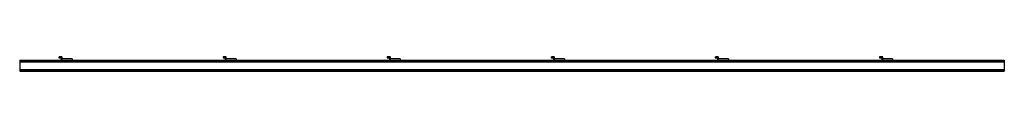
# Model space of a CAD drawing. Header units: millimetres. Extents: x 0 to 3000, y -33 to 10.
import ezdxf

# ---------------------------------------------------------------- set-up
doc = ezdxf.new("R2010")
doc.units = ezdxf.units.MM
doc.header["$LTSCALE"] = 10
doc.linetypes.add('ALLCAD_Strich', pattern=[0.2, 0.15, -0.05])
doc.layers.add('BESCH_KONT_sich_schn_ansi_2d', color=40, linetype='Continuous')

msp = doc.modelspace()

# ---------------------------------------------------------------- linework, layer by layer
at = {"layer": 'BESCH_KONT_sich_schn_ansi_2d', "linetype": 'ALLCAD_Strich', "extrusion": (0, 1, -2.22045e-16)}
for p, q in [((0, 0, 16.5), (0, -33, 16.5)), ((0, 0, 16.5), (3000, 0, 16.5)), ((119.5, 10, 16.5), (119.5, 7, 16.5)), ((129.5, 10, 16.5), (119.5, 10, 16.5)), ((119.5, 7, 16.5), (126.5, 7, 16.5)), ((126.5, 7, 16.5), (126.5, 0, 16.5)), ((129.5, 4, 16.5), (129.5, 10, 16.5)), ((129.5, 0, 16.5), (129.5, 4, 16.5)), ((159.5, 4, 16.5), (129.5, 4, 16.5)), ((159.5, 4, 16.5), (159.5, 0, 16.5)), ((619.5, 10, 16.5), (619.5, 7, 16.5)), ((629.5, 10, 16.5), (619.5, 10, 16.5)), ((619.5, 7, 16.5), (626.5, 7, 16.5)), ((626.5, 7, 16.5), (626.5, 0, 16.5)), ((629.5, 4, 16.5), (629.5, 10, 16.5)), ((629.5, 0, 16.5), (629.5, 4, 16.5)), ((659.5, 4, 16.5), (629.5, 4, 16.5)), ((659.5, 4, 16.5), (659.5, 0, 16.5)), ((1119.5, 10, 16.5), (1119.5, 7, 16.5)), ((1129.5, 10, 16.5), (1119.5, 10, 16.5)), ((1119.5, 7, 16.5), (1126.5, 7, 16.5)), ((1126.5, 7, 16.5), (1126.5, 0, 16.5)), ((1129.5, 4, 16.5), (1129.5, 10, 16.5)), ((1129.5, 0, 16.5), (1129.5, 4, 16.5)), ((1159.5, 4, 16.5), (1129.5, 4, 16.5)), ((1159.5, 4, 16.5), (1159.5, 0, 16.5)), ((1619.5, 10, 16.5), (1619.5, 7, 16.5)), ((1629.5, 10, 16.5), (1619.5, 10, 16.5)), ((1619.5, 7, 16.5), (1626.5, 7, 16.5)), ((1626.5, 7, 16.5), (1626.5, 0, 16.5)), ((1629.5, 4, 16.5), (1629.5, 10, 16.5)), ((1629.5, 0, 16.5), (1629.5, 4, 16.5)), ((1659.5, 4, 16.5), (1629.5, 4, 16.5)), ((1659.5, 4, 16.5), (1659.5, 0, 16.5)), ((2119.5, 10, 16.5), (2119.5, 7, 16.5)), ((2129.5, 10, 16.5), (2119.5, 10, 16.5)), ((2119.5, 7, 16.5), (2126.5, 7, 16.5)), ((2126.5, 7, 16.5), (2126.5, 0, 16.5)), ((2129.5, 4, 16.5), (2129.5, 10, 16.5)), ((2129.5, 0, 16.5), (2129.5, 4, 16.5)), ((2159.5, 4, 16.5), (2129.5, 4, 16.5)), ((2159.5, 4, 16.5), (2159.5, 0, 16.5)), ((2619.5, 10, 16.5), (2619.5, 7, 16.5)), ((2629.5, 10, 16.5), (2619.5, 10, 16.5)), ((2619.5, 7, 16.5), (2626.5, 7, 16.5)), ((2626.5, 7, 16.5), (2626.5, 0, 16.5)), ((2629.5, 4, 16.5), (2629.5, 10, 16.5)), ((2629.5, 0, 16.5), (2629.5, 4, 16.5)), ((2659.5, 4, 16.5), (2629.5, 4, 16.5)), ((2659.5, 4, 16.5), (2659.5, 0, 16.5)), ((3000, 0, 16.5), (3000, -33, 16.5)), ((0, -2.5, 16.5), (0, -2.5, 16.5)), ((0, -2.5, 16.5), (0, -2.5, 16.5)), ((0, -2.5, 16.5), (0, -2.5, 16.5)), ((0, -2.5, 16.5), (0, -2.5, 16.5)), ((0, -2.5, 16.5), (0, -2.5, 16.5)), ((0, -2.5, 16.5), (0, -2.5, 16.5)), ((0, -2.5, 16.5), (0, -2.5, 16.5)), ((0, -2.5, 16.5), (0, -2.5, 16.5)), ((0, -2.5, 16.5), (0, -2.5, 16.5)), ((0, -2.5, 16.5), (0, -2.5, 16.5)), ((0, -2.5, 16.5), (0, -2.5, 16.5)), ((0, -2.5, 16.5), (0, -2.5, 16.5)), ((0, -2.5, 16.5), (0, -2.5, 16.5)), ((0, -2.5, 16.5), (0, -2.5, 16.5)), ((0, -2.5, 16.5), (0, -2.5, 16.5)), ((0, -2.5, 16.5), (0, -2.5, 16.5)), ((0, -2.5, 16.5), (0, -2.5, 16.5)), ((0, -2.5, 16.5), (0, -2.5, 16.5)), ((0, -2.5, 16.5), (0, -2.5, 16.5)), ((0, -2.5, 16.5), (0, -2.5, 16.5)), ((0, -2.5, 16.5), (0, -2.5, 16.5)), ((0, -2.5, 16.5), (0, -2.5, 16.5)), ((0, -2.5, 16.5), (0, -2.5, 16.5)), ((0, -2.5, 16.5), (3000, -2.5, 16.5)), ((0, -4.5, 16.5), (3000, -4.5, 16.5)), ((0, -5, 16.5), (3000, -5, 16.5)), ((0, -28.5, 16.5), (3000, -28.5, 16.5)), ((3000, -29.5, 16.5), (0, -29.5, 16.5)), ((0, -31, 16.5), (3000, -31, 16.5)), ((0, -33, 16.5), (3000, -33, 16.5))]:
    msp.add_line(p, q, dxfattribs=at)
at = {"layer": 'BESCH_KONT_sich_schn_ansi_2d', "linetype": 'ALLCAD_Strich'}
for radius, start, end in [(0.00217, 90, 180), (0.00217, 180, 270), (0.00271, 360, 90), (0.00271, 180, 270), (0.00271, 270, 0), (0.00271, 360, 90), (0.00271, 90, 180), (0.00271, 180, 270), (0.00271, 270, 0), (0.00271, 90, 180)]:
    msp.add_arc((0, -2.5, 16.5), radius, start, end, dxfattribs=at)
at = {"layer": 'BESCH_KONT_sich_schn_ansi_2d', "linetype": 'ALLCAD_Strich', "extrusion": (0, -2.22045e-16, -1)}
for radius, start, end in [(0.00093, 270, 0), (0.00093, 0, 90), (0.00116, 0, 90), (0.00116, 270, 360), (0.00116, 90, 180), (0.00116, 180, 270), (0.00116, 0, 90), (0.00116, 270, 360), (0.00116, 90, 180), (0.00116, 180, 270)]:
    msp.add_arc((0, -2.5, -16.5), radius, start, end, dxfattribs=at)

doc.saveas('drawing.dxf')
